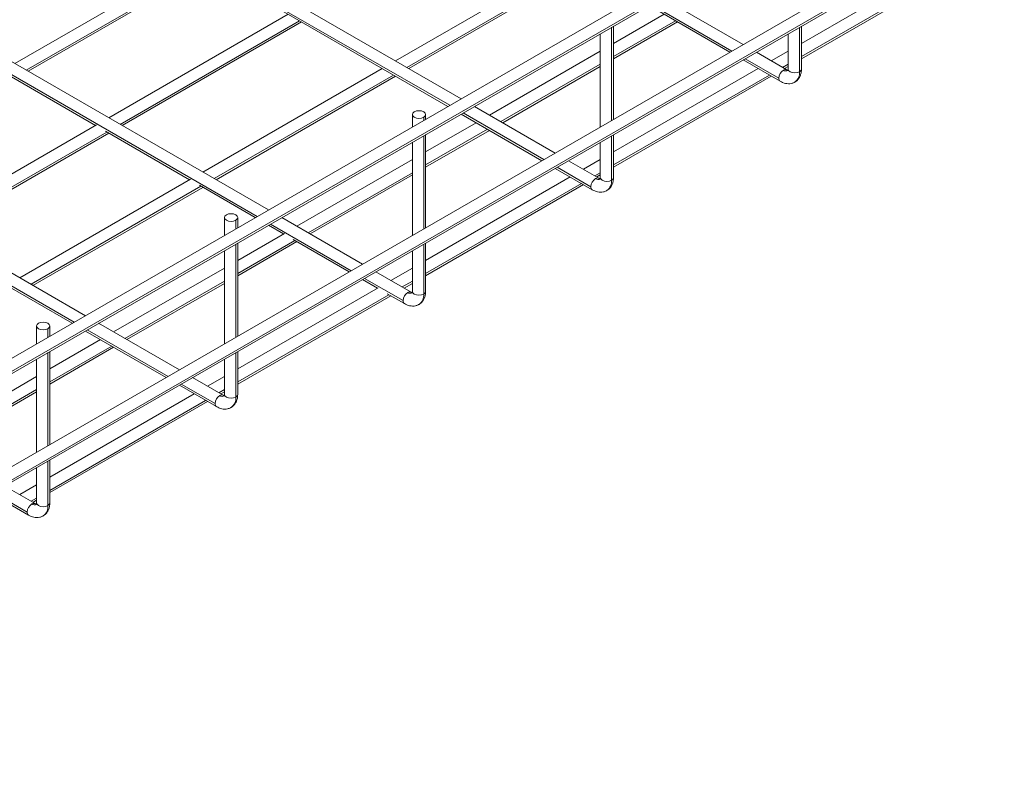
# Model space of a CAD drawing. Header units: millimetres. Extents: x -1743 to 1547, y -1424 to -128.
# Tile 2 of 9: x -1188 to -818, y -1402 to -1113. Entities that reach past the tile are written whole.
import ezdxf

# ---------------------------------------------------------------- set-up
doc = ezdxf.new("R2010")
doc.units = ezdxf.units.MM

msp = doc.modelspace()

# ---------------------------------------------------------------- linework, layer by layer
at = {"color": 7, "linetype": 'Continuous', "lineweight": 15}
for p, q in [((-1022.18, -1143.11), (-1304.8, -980)), ((-1307.3, -984.33), (-1027.18, -1146)), ((-1094.66, -1184.95), (-1375.52, -1022.85)), ((-820.81, -1026.9), (-1392.86, -1357.05)), ((-1390.36, -1361.38), (-818.31, -1031.23)), ((-1389.85, -1360.24), (-817.8, -1030.08)), ((-1163.6, -1224.74), (-1446.23, -1061.62)), ((-1448.73, -1065.95), (-1168.6, -1227.62)), ((-820.81, -1067.73), (-1392.86, -1397.88)), ((-1390.36, -1402.21), (-818.31, -1072.06)), ((-1389.85, -1401.07), (-817.8, -1070.91)), ((-1122.61, -1090.93), (-1190.09, -1129.87)), ((-981.19, -1090.93), (-1046.9, -1128.85)), ((-839.77, -1090.93), (-894.14, -1122.31)), ((-1185.09, -1132.76), (-1117.61, -1093.81)), ((-1041.9, -1131.74), (-976.19, -1093.81)), ((-894.14, -1128.08), (-834.77, -1093.81)), ((-916.1, -1122.72), (-946.47, -1105.19)), ((-1087.25, -1111.33), (-1154.73, -1150.28)), ((-945.83, -1111.33), (-964.85, -1122.31)), ((-951.47, -1108.08), (-921.1, -1125.61)), ((-1149.73, -1153.16), (-1082.25, -1114.22)), ((-964.85, -1128.08), (-940.83, -1114.22)), ((-969.85, -1118.68), (-969.85, -1153.74)), ((-964.85, -1150.86), (-964.85, -1115.8)), ((-899.14, -1118.71), (-899.14, -1131.94)), ((-894.14, -1131.94), (-894.14, -1115.82)), ((-969.85, -1125.19), (-1011.54, -1149.25)), ((-899.63, -1132.22), (-911.1, -1125.61)), ((-899.14, -1125.19), (-905.48, -1128.85)), ((-916.1, -1128.49), (-902.13, -1136.55)), ((-1051.9, -1131.74), (-1119.38, -1170.68)), ((-1006.54, -1152.14), (-969.85, -1130.97)), ((-910.48, -1131.74), (-964.85, -1163.12)), ((-900.47, -1131.74), (-899.14, -1130.97)), ((-1191.42, -1134.88), (-1159.73, -1153.16)), ((-1114.38, -1173.57), (-1046.9, -1134.62)), ((-964.85, -1168.89), (-905.48, -1134.62)), ((-986.81, -1163.53), (-1017.18, -1146)), ((-1040.56, -1149.04), (-1040.56, -1153.72)), ((-1035.56, -1150.84), (-1035.56, -1149.04)), ((-1016.54, -1152.14), (-1035.56, -1163.12)), ((-1022.18, -1148.89), (-991.81, -1166.42)), ((-1159.44, -1152.99), (-1223.67, -1190.07)), ((-1156.06, -1155.28), (-1124.38, -1173.57)), ((-1035.56, -1168.89), (-1011.54, -1155.03)), ((-1218.67, -1192.95), (-1154.73, -1156.05)), ((-1040.56, -1159.49), (-1040.56, -1194.55)), ((-1035.56, -1191.67), (-1035.56, -1156.61)), ((-969.85, -1159.52), (-969.85, -1172.75)), ((-964.85, -1172.75), (-964.85, -1156.63)), ((-1040.56, -1166), (-1084.02, -1191.09)), ((-970.34, -1173.03), (-981.81, -1166.42)), ((-969.85, -1166), (-976.19, -1169.66)), ((-986.81, -1169.3), (-972.84, -1177.36)), ((-1124.09, -1173.4), (-1188.32, -1210.47)), ((-1079.02, -1193.97), (-1040.56, -1171.78)), ((-981.19, -1172.55), (-1035.56, -1203.93)), ((-971.19, -1172.55), (-969.85, -1171.78)), ((-1183.32, -1213.36), (-1119.38, -1176.45)), ((-1120.7, -1175.69), (-1099.66, -1187.83)), ((-1035.56, -1209.7), (-976.19, -1175.43)), ((-1111.27, -1187.81), (-1111.27, -1194.53)), ((-1106.27, -1191.65), (-1106.27, -1187.81)), ((-1059.29, -1205.36), (-1089.66, -1187.83)), ((-1094.66, -1190.72), (-1089.02, -1193.97)), ((-1088.73, -1193.8), (-1106.27, -1203.93)), ((-1085.35, -1196.09), (-1064.29, -1208.25)), ((-1111.27, -1200.31), (-1111.27, -1235.36)), ((-1106.27, -1209.7), (-1084.02, -1196.86)), ((-1106.27, -1232.48), (-1106.27, -1197.42)), ((-1040.56, -1200.33), (-1040.56, -1215.6)), ((-1035.56, -1215.6), (-1035.56, -1197.44)), ((-1111.27, -1206.81), (-1152.96, -1230.88)), ((-1040.56, -1206.81), (-1048.67, -1211.49)), ((-1059.29, -1211.13), (-1053.67, -1214.38)), ((-1041.05, -1215.88), (-1054.29, -1208.25)), ((-1147.96, -1233.76), (-1111.27, -1212.59)), ((-1053.37, -1214.21), (-1106.27, -1244.74)), ((-1043.66, -1214.38), (-1040.56, -1212.59)), ((-1106.27, -1250.51), (-1048.67, -1217.26)), ((-1049.99, -1216.5), (-1043.55, -1220.22)), ((-1181.98, -1228.62), (-1181.98, -1235.34)), ((-1176.98, -1232.46), (-1176.98, -1228.62)), ((-1128.23, -1245.15), (-1158.6, -1227.62)), ((-1157.96, -1233.76), (-1176.98, -1244.74)), ((-1163.6, -1230.51), (-1133.23, -1248.04)), ((-1176.98, -1250.51), (-1152.96, -1236.65)), ((-1181.98, -1241.12), (-1181.98, -1276.17)), ((-1176.98, -1273.29), (-1176.98, -1238.23)), ((-1111.27, -1241.14), (-1111.27, -1254.37)), ((-1106.27, -1254.37), (-1106.27, -1238.25)), ((-1181.98, -1247.62), (-1223.67, -1271.69)), ((-1111.76, -1254.65), (-1123.23, -1248.04)), ((-1111.27, -1247.62), (-1117.61, -1251.28)), ((-1128.23, -1250.92), (-1114.26, -1258.98)), ((-1218.67, -1274.57), (-1181.98, -1253.4)), ((-1122.61, -1254.17), (-1176.98, -1285.55)), ((-1112.61, -1254.17), (-1111.27, -1253.4)), ((-1176.98, -1291.32), (-1117.61, -1257.05)), ((-1181.98, -1281.95), (-1181.98, -1295.18)), ((-1176.98, -1295.18), (-1176.98, -1279.06)), ((-1182.47, -1295.46), (-1193.94, -1288.85)), ((-1181.98, -1288.43), (-1188.32, -1292.09)), ((-1198.94, -1291.73), (-1184.97, -1299.79)), ((-1183.32, -1294.98), (-1181.98, -1294.21))]:
    msp.add_line(p, q, dxfattribs=at)
at = {"color": 8, "linetype": 'Continuous', "lineweight": 15}
for p, q in [((-1307.82, -983.19), (-1026.45, -1145.58)), ((-1378.53, -1026.04), (-1098.93, -1187.41)), ((-1449.24, -1064.81), (-1167.87, -1227.2)), ((-1185.82, -1132.33), (-1118.34, -1093.39)), ((-1042.63, -1131.31), (-976.92, -1093.39)), ((-894.14, -1127.23), (-835.5, -1093.39)), ((-950.74, -1107.65), (-920.37, -1125.18)), ((-1150.46, -1152.74), (-1082.99, -1113.79)), ((-964.85, -1127.23), (-941.56, -1113.79)), ((-965.58, -1116.22), (-965.58, -1151.28)), ((-894.87, -1116.24), (-894.87, -1132.96)), ((-915.36, -1128.07), (-902.65, -1135.41)), ((-1007.27, -1151.72), (-969.85, -1130.12)), ((-901.21, -1131.31), (-899.14, -1130.12)), ((-1115.11, -1173.14), (-1047.63, -1134.2)), ((-964.85, -1168.04), (-906.21, -1134.2)), ((-1021.45, -1148.46), (-991.08, -1165.99)), ((-1036.29, -1150.06), (-1036.29, -1151.26)), ((-1219.41, -1192.53), (-1155.47, -1155.63)), ((-1035.56, -1168.04), (-1012.28, -1154.61)), ((-1036.29, -1157.03), (-1036.29, -1192.09)), ((-965.58, -1157.05), (-965.58, -1173.77)), ((-986.07, -1168.88), (-973.36, -1176.22)), ((-1079.75, -1193.55), (-1040.56, -1170.93)), ((-971.92, -1172.12), (-969.85, -1170.93)), ((-1184.05, -1212.93), (-1120.11, -1176.03)), ((-1035.56, -1208.85), (-976.92, -1175.01)), ((-1107, -1188.83), (-1107, -1192.07)), ((-1093.93, -1190.3), (-1063.56, -1207.83)), ((-1106.27, -1208.85), (-1084.75, -1196.44)), ((-1107, -1197.84), (-1107, -1232.9)), ((-1036.29, -1197.86), (-1036.29, -1216.62)), ((-1058.55, -1210.71), (-1044.07, -1219.07)), ((-1148.7, -1233.34), (-1111.27, -1211.74)), ((-1044.4, -1213.95), (-1040.56, -1211.74)), ((-1106.27, -1249.66), (-1049.4, -1216.84)), ((-1177.71, -1229.64), (-1177.71, -1232.88)), ((-1162.87, -1230.09), (-1132.5, -1247.61)), ((-1176.98, -1249.66), (-1153.7, -1236.23)), ((-1177.71, -1238.65), (-1177.71, -1273.71)), ((-1107, -1238.67), (-1107, -1255.39)), ((-1127.5, -1250.5), (-1114.78, -1257.84)), ((-1219.41, -1274.15), (-1181.98, -1252.55)), ((-1113.34, -1253.74), (-1111.27, -1252.55)), ((-1176.98, -1290.48), (-1118.34, -1256.63)), ((-1177.71, -1279.48), (-1177.71, -1296.2)), ((-1198.21, -1291.31), (-1185.49, -1298.65)), ((-1184.05, -1294.55), (-1181.98, -1293.36))]:
    msp.add_line(p, q, dxfattribs=at)
at = {"color": 8, "linetype": 'Continuous', "lineweight": 15, "flags": 128}
for points in [[(-894.87, -1132.96), (-895.68, -1133.27), (-896.64, -1133.38), (-897.6, -1133.27), (-898.41, -1132.96), (-898.95, -1132.49), (-899.14, -1131.94)], [(-894.14, -1131.94), (-894.33, -1132.49), (-894.87, -1132.96)], [(-965.58, -1173.77), (-966.39, -1174.08), (-967.35, -1174.19), (-968.31, -1174.08), (-969.12, -1173.77), (-969.66, -1173.3), (-969.85, -1172.75)], [(-964.85, -1172.75), (-965.04, -1173.3), (-965.58, -1173.77)], [(-1036.29, -1216.62), (-1037.1, -1216.93), (-1038.06, -1217.04), (-1039.02, -1216.93), (-1039.83, -1216.62), (-1040.37, -1216.15), (-1040.56, -1215.6)], [(-1035.56, -1215.6), (-1035.75, -1216.15), (-1036.29, -1216.62)], [(-1107, -1255.39), (-1107.81, -1255.7), (-1108.77, -1255.81), (-1109.73, -1255.7), (-1110.54, -1255.39), (-1111.08, -1254.92), (-1111.27, -1254.37)], [(-1106.27, -1254.37), (-1106.46, -1254.92), (-1107, -1255.39)], [(-1177.71, -1296.2), (-1178.53, -1296.51), (-1179.48, -1296.62), (-1180.44, -1296.51), (-1181.25, -1296.2), (-1181.79, -1295.73), (-1181.98, -1295.18)], [(-1176.98, -1295.18), (-1177.17, -1295.73), (-1177.71, -1296.2)]]:
    msp.add_lwpolyline(points, dxfattribs=at)
at = {"color": 7, "linetype": 'Continuous', "lineweight": 15, "flags": 128}
for points in [[(-1036.29, -1150.06), (-1037.1, -1150.38), (-1038.06, -1150.49), (-1039.02, -1150.38), (-1039.83, -1150.06), (-1040.37, -1149.59), (-1040.56, -1149.04), (-1040.37, -1148.49), (-1039.83, -1148.02)], [(-1039.83, -1148.02), (-1039.02, -1147.71), (-1038.06, -1147.6), (-1037.1, -1147.71), (-1036.29, -1148.02), (-1035.75, -1148.49), (-1035.56, -1149.04), (-1035.75, -1149.59), (-1036.29, -1150.06)], [(-1107, -1188.83), (-1107.81, -1189.14), (-1108.77, -1189.25), (-1109.73, -1189.14), (-1110.54, -1188.83), (-1111.08, -1188.36), (-1111.27, -1187.81), (-1111.08, -1187.26), (-1110.54, -1186.79)], [(-1110.54, -1186.79), (-1109.73, -1186.48), (-1108.77, -1186.37), (-1107.81, -1186.48), (-1107, -1186.79), (-1106.46, -1187.26), (-1106.27, -1187.81), (-1106.46, -1188.36), (-1107, -1188.83)], [(-1177.71, -1229.64), (-1178.53, -1229.95), (-1179.48, -1230.06), (-1180.44, -1229.95), (-1181.25, -1229.64), (-1181.79, -1229.17), (-1181.98, -1228.62), (-1181.79, -1228.07), (-1181.25, -1227.6)], [(-1181.25, -1227.6), (-1180.44, -1227.29), (-1179.48, -1227.18), (-1178.53, -1227.29), (-1177.71, -1227.6), (-1177.17, -1228.07), (-1176.98, -1228.62), (-1177.17, -1229.17), (-1177.71, -1229.64)]]:
    msp.add_lwpolyline(points, dxfattribs=at)
at = {"color": 7, "linetype": 'Continuous', "lineweight": 15}
for centre, start, end in [((-898.81, -1135.58), 122.6037, 177.3955), ((-969.52, -1176.39), 122.6025, 177.3983), ((-1040.23, -1219.24), 122.6025, 177.3983), ((-1110.94, -1258.01), 122.6025, 177.3983), ((-1181.65, -1298.82), 122.6037, 177.3955)]:
    msp.add_arc(centre, 3.84, start, end, dxfattribs=at)
at = {"color": 8, "linetype": 'Continuous', "lineweight": 15}
for centre, radius, start, end in [((-900.15, -1133.37), 1.26, 65.7883, 125.5986), ((-899.86, -1130.91), 1.76, 234.4009, 294.1764), ((-899.13, -1133.38), 4.28, 305.7613, 5.6138), ((-901.4, -1135.53), 1.26, 174.3907, 234.2394), ((-970.86, -1174.18), 1.26, 65.7858, 125.6011), ((-970.57, -1171.72), 1.76, 234.4009, 294.1764), ((-969.84, -1174.19), 4.28, 305.7613, 5.6138), ((-972.11, -1176.34), 1.26, 174.3848, 234.2365), ((-1041.57, -1217.03), 1.26, 65.7933, 125.5972), ((-1041.28, -1214.58), 1.76, 234.4009, 294.1764), ((-1040.55, -1217.04), 4.28, 305.761, 5.6141), ((-1042.82, -1219.19), 1.26, 174.3848, 234.2365), ((-1112.28, -1255.8), 1.26, 65.7887, 125.6019), ((-1111.99, -1253.35), 1.76, 234.4009, 294.1764), ((-1111.26, -1255.81), 4.28, 305.7613, 5.6138), ((-1113.53, -1257.96), 1.26, 174.3848, 234.2365), ((-1182.99, -1296.61), 1.26, 65.7883, 125.5986), ((-1182.7, -1294.16), 1.76, 234.4009, 294.1764), ((-1181.97, -1296.62), 4.28, 305.7613, 5.6138), ((-1184.24, -1298.77), 1.26, 174.3841, 234.2461)]:
    msp.add_arc(centre, radius, start, end, dxfattribs=at)
at = {"color": 7, "linetype": 'Continuous', "lineweight": 15}
for points, knots in [([(-899.01, -1132.46), (-899.01, -1132.47), (-899.01, -1132.47), (-899.24, -1132.43), (-899.51, -1132.29), (-899.63, -1132.22)], [0, 0, 0, 0, 0.282758, 0.652962, 1, 1, 1, 1]), ([(-899.14, -1131.93), (-899.14, -1131.97), (-899.13, -1132.17), (-899.18, -1132.41), (-899.24, -1132.6), (-899.24, -1132.61), (-899.25, -1132.61)], [0, 0, 0, 0, 0.074279, 0.400188, 0.734008, 1, 1, 1, 1]), ([(-896.65, -1136.82), (-896.39, -1136.67), (-895.78, -1136.3), (-895.05, -1135.42), (-894.5, -1134.32), (-894.19, -1133.15), (-894.16, -1132.33), (-894.15, -1131.94)], [0, 0, 0, 0, 0.154046, 0.37862, 0.587714, 0.803648, 1, 1, 1, 1]), ([(-902.13, -1136.55), (-901.83, -1136.71), (-901.18, -1137.06), (-900.15, -1137.37), (-899.05, -1137.51), (-897.95, -1137.39), (-897.12, -1137.15), (-896.73, -1136.88), (-896.65, -1136.82)], [0, 0, 0, 0, 0.172633, 0.363697, 0.556502, 0.750249, 0.947465, 1, 1, 1, 1]), ([(-969.72, -1173.28), (-969.72, -1173.28), (-969.72, -1173.28), (-969.95, -1173.24), (-970.22, -1173.1), (-970.34, -1173.03)], [0, 0, 0, 0, 0.282735, 0.652968, 1, 1, 1, 1]), ([(-969.86, -1172.74), (-969.85, -1172.78), (-969.84, -1172.98), (-969.89, -1173.22), (-969.95, -1173.41), (-969.96, -1173.42), (-969.96, -1173.42)], [0, 0, 0, 0, 0.074279, 0.400188, 0.734008, 1, 1, 1, 1]), ([(-967.36, -1177.63), (-967.1, -1177.48), (-966.49, -1177.11), (-965.77, -1176.23), (-965.21, -1175.13), (-964.9, -1173.96), (-964.87, -1173.14), (-964.86, -1172.75)], [0, 0, 0, 0, 0.154046, 0.37862, 0.587714, 0.803648, 1, 1, 1, 1]), ([(-972.84, -1177.36), (-972.54, -1177.52), (-971.89, -1177.87), (-970.86, -1178.18), (-969.76, -1178.32), (-968.66, -1178.2), (-967.83, -1177.96), (-967.44, -1177.69), (-967.36, -1177.63)], [0, 0, 0, 0, 0.172631, 0.363695, 0.556501, 0.750249, 0.947465, 1, 1, 1, 1]), ([(-1040.43, -1216.13), (-1040.43, -1216.13), (-1040.43, -1216.13), (-1040.66, -1216.09), (-1040.93, -1215.95), (-1041.06, -1215.88)], [0, 0, 0, 0, 0.282731, 0.652959, 1, 1, 1, 1]), ([(-1040.57, -1215.59), (-1040.56, -1215.63), (-1040.55, -1215.83), (-1040.6, -1216.07), (-1040.66, -1216.27), (-1040.67, -1216.27), (-1040.67, -1216.27)], [0, 0, 0, 0, 0.074287, 0.400174, 0.733985, 1, 1, 1, 1]), ([(-1038.07, -1220.49), (-1037.82, -1220.33), (-1037.2, -1219.96), (-1036.48, -1219.08), (-1035.92, -1217.98), (-1035.61, -1216.81), (-1035.58, -1215.99), (-1035.57, -1215.6)], [0, 0, 0, 0, 0.154041, 0.378617, 0.587718, 0.803651, 1, 1, 1, 1]), ([(-1043.55, -1220.21), (-1043.25, -1220.37), (-1042.6, -1220.72), (-1041.57, -1221.03), (-1040.47, -1221.17), (-1039.37, -1221.05), (-1038.54, -1220.82), (-1038.15, -1220.54), (-1038.07, -1220.49)], [0, 0, 0, 0, 0.1726295, 0.3636931, 0.5564964, 0.7502441, 0.9474586, 1, 1, 1, 1]), ([(-1111.14, -1254.9), (-1111.14, -1254.9), (-1111.14, -1254.9), (-1111.37, -1254.86), (-1111.64, -1254.72), (-1111.77, -1254.65)], [0, 0, 0, 0, 0.282758, 0.652962, 1, 1, 1, 1]), ([(-1111.28, -1254.36), (-1111.28, -1254.4), (-1111.27, -1254.6), (-1111.31, -1254.84), (-1111.37, -1255.04), (-1111.38, -1255.04), (-1111.38, -1255.04)], [0, 0, 0, 0, 0.074287, 0.400174, 0.733985, 1, 1, 1, 1]), ([(-1108.78, -1259.25), (-1108.53, -1259.1), (-1107.91, -1258.73), (-1107.19, -1257.85), (-1106.63, -1256.75), (-1106.32, -1255.58), (-1106.29, -1254.76), (-1106.28, -1254.37)], [0, 0, 0, 0, 0.154047, 0.378616, 0.587715, 0.803647, 1, 1, 1, 1]), ([(-1114.26, -1258.98), (-1113.96, -1259.14), (-1113.32, -1259.49), (-1112.28, -1259.8), (-1111.18, -1259.94), (-1110.08, -1259.82), (-1109.25, -1259.58), (-1108.86, -1259.31), (-1108.78, -1259.25)], [0, 0, 0, 0, 0.1726298, 0.363697, 0.5564974, 0.7502498, 0.9474584, 1, 1, 1, 1]), ([(-1182.03, -1295.66), (-1182.06, -1295.66), (-1182.15, -1295.63), (-1182.34, -1295.53), (-1182.48, -1295.46)], [0, 0, 0, 0, 0.274563, 1, 1, 1, 1]), ([(-1181.99, -1295.17), (-1181.99, -1295.21), (-1181.98, -1295.41), (-1182.02, -1295.65), (-1182.08, -1295.85), (-1182.09, -1295.85), (-1182.09, -1295.85)], [0, 0, 0, 0, 0.074287, 0.400174, 0.733985, 1, 1, 1, 1]), ([(-1179.49, -1300.06), (-1179.24, -1299.91), (-1178.62, -1299.54), (-1177.9, -1298.66), (-1177.34, -1297.56), (-1177.03, -1296.39), (-1177, -1295.57), (-1176.99, -1295.18)], [0, 0, 0, 0, 0.1540467, 0.3786213, 0.5877159, 0.8036475, 1, 1, 1, 1]), ([(-1184.97, -1299.79), (-1184.67, -1299.95), (-1184.03, -1300.3), (-1182.99, -1300.61), (-1181.89, -1300.75), (-1180.79, -1300.63), (-1179.96, -1300.4), (-1179.57, -1300.12), (-1179.49, -1300.06)], [0, 0, 0, 0, 0.1726298, 0.363697, 0.5564974, 0.7502498, 0.9474584, 1, 1, 1, 1])]:
    msp.add_open_spline(points, degree=3, knots=knots, dxfattribs=at)

doc.saveas('drawing.dxf')
